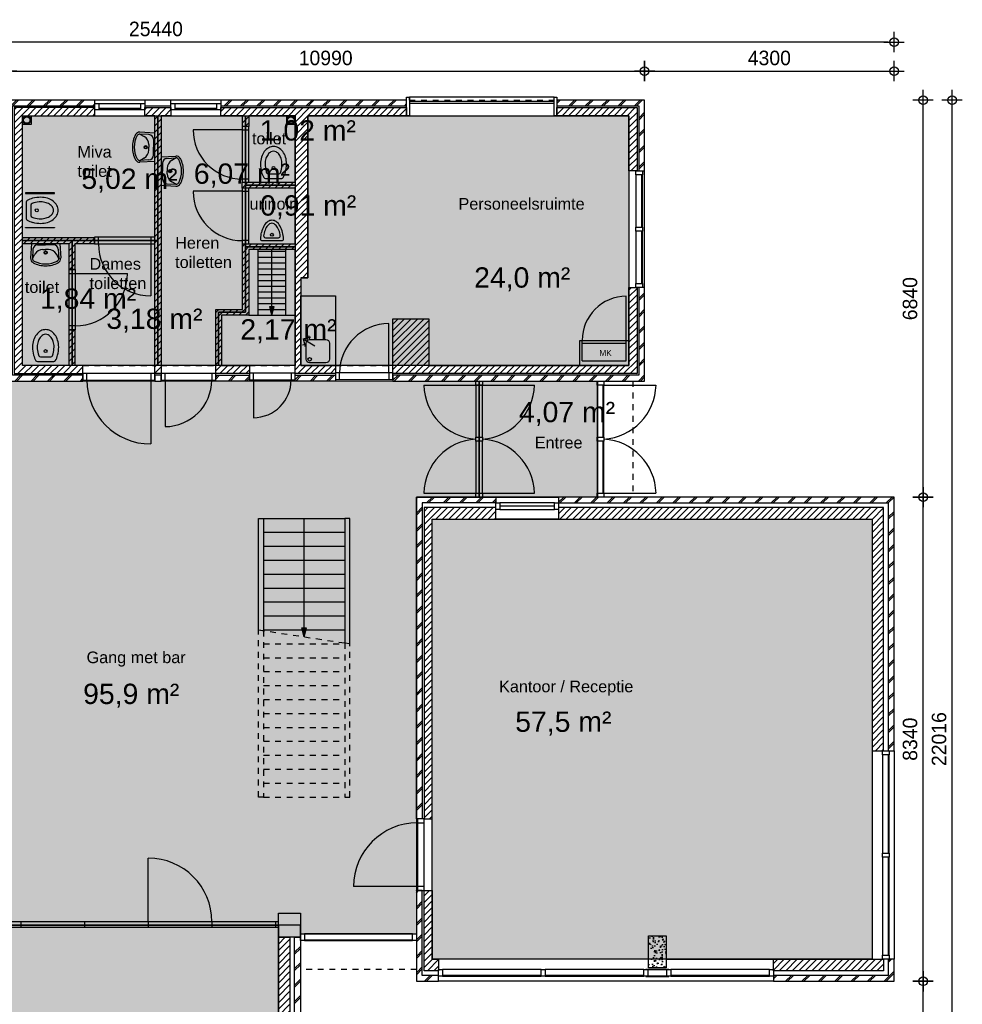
# Model space of a CAD drawing. Header units: millimetres. Extents: x 19739 to 200370, y 9101 to 232948.
# Tile 10 of 39: x 105998 to 122240, y 80985 to 97948. Entities that reach past the tile are written whole.
import ezdxf

# ---------------------------------------------------------------- set-up
doc = ezdxf.new("R2010")
doc.units = ezdxf.units.MM
doc.header["$LTSCALE"] = 100
doc.linetypes.add('HIDDEN1', pattern=[2, 1, -1])
for name, color, linetype in [('_TEKST', 7, 'Continuous'), ('ALG18', 1, 'Continuous'), ('BET25', 2, 'Continuous'), ('GO Gebruiksoppervlakte', 71, 'Continuous'), ('HATCH', 1, 'Continuous'), ('INRICHTING', 1, 'Continuous'), ('KOZ18', 1, 'Continuous'), ('KOZ25', 2, 'Continuous'), ('MAAT', 1, 'Continuous'), ('MET18', 1, 'Continuous'), ('MET25', 2, 'Continuous'), ('STIP18', 1, 'HIDDEN1')]:
    doc.layers.add(name, color=color, linetype=linetype)
doc.layers.add('HULP', color=7, linetype='Continuous', plot=False)
doc.styles.add('Arial', font='ARIAL.TTF')
doc.styles.add('TSFONT', font='tsfont.shx')
doc.dimstyles.new('MS-100', dxfattribs={"dimscale": 100, "dimtxt": 2.5, "dimasz": 1, "dimexe": 2, "dimexo": 3, "dimgap": 1, "dimtad": 1, "dimdec": 0, "dimzin": 1, "dimdsep": 46, "dimtxsty": 'TSFONT', "dimblk": 'CIRKEL', "dimcen": 1, "dimse1": 1, "dimse2": 1, "dimclrd": 1, "dimclre": 1, "dimclrt": 3, "dimadec": 0, "dimazin": 0, "dimtfac": 1.2, "dimtdec": 0, "dimtix": 1, "dimtmove": 2, "dimatfit": 3, "dimldrblk": 'CIRKEL', "dimfxl": 0, "dimtolj": 1, "dimtzin": 1, "dimarcsym": 0})

# ---------------------------------------------------------------- blocks, each defined once
blk = doc.blocks.new('wc')
at = {"layer": 'INRICHTING'}
for p, q in [((-141, 66), (141, 66)), ((-91, 146), (91, 146))]:
    blk.add_line(p, q, dxfattribs=at)
for points in [[(225, 316, 0.075445), (207, 434, 0.085783), (159, 528, 0.10607), (83, 595, 0.126822), (0, 616, 0.126822), (-83, 595, 0.10607), (-159, 528, 0.085783), (-207, 434, 0.075445), (-225, 316, 0.075445)], [(145, 316, 0.075445), (131, 410, 0.085783), (95, 480, 0.10607), (44, 525, 0.126822), (0, 536, 0.126822), (-44, 525, 0.10607), (-95, 480, 0.085783), (-131, 410, 0.075445), (-145, 316, 0.075445)]]:
    blk.add_lwpolyline(points, format="xyb", dxfattribs=at)
blk.add_circle((0, 246), 25, dxfattribs=at)
for centre, radius, start, end in [((318, 316), 543, 180, 194.9107), ((161, 274), 381, 194.9107, 210.5725), ((318, 316), 463, 180, 194.9107), ((161, 274), 301, 194.9107, 201.3066), ((-161, 274), 301, 338.6934, 345.0893), ((-318, 316), 463, 345.0893, 0), ((-161, 274), 381, 329.4275, 345.0893), ((-318, 316), 543, 345.0893, 0), ((-141, 96), 30, 210.5725, 270), ((-91, 176), 30, 201.3066, 270), ((91, 176), 30, 270, 338.6934), ((141, 96), 30, 270, 329.4275)]:
    blk.add_arc(centre, radius, start, end, dxfattribs=at)
blk = doc.blocks.new('urinoir')
for p, q in [((-169, 50), (169, 50)), ((-114, 100), (114, 100))]:
    blk.add_line(p, q)
blk.add_circle((0, 150), 25)
for centre, radius, start, end in [((80, 171), 255, 125.9374, 150.2551), ((0, 281), 119, 90, 125.9374), ((0, 281), 68.8, 90, 125.9374), ((0, 281), 119, 54.0626, 90), ((0, 281), 68.8, 54.0626, 90), ((-80, 171), 255, 29.7449, 54.0626), ((410, 50), 610, 166.6835, 177.0376), ((208, 98), 402, 150.2551, 166.6835), ((410, 50), 560, 166.6835, 171.3266), ((208, 98), 352, 150.2551, 166.6835), ((80, 171), 205, 125.9374, 150.2551), ((-80, 171), 205, 29.7449, 54.0626), ((-208, 98), 352, 13.3165, 29.7449), ((-410, 50), 560, 8.6734, 13.3165), ((-208, 98), 402, 13.3165, 29.7449), ((-410, 50), 610, 2.9624, 13.3165), ((-169, 80), 30, 177.0376, 270), ((-114, 130), 30, 171.3266, 270), ((114, 130), 30, 270, 8.6734), ((169, 80), 30, 270, 2.9624)]:
    blk.add_arc(centre, radius, start, end)
blk = doc.blocks.new('wastafel_b520')
for p, q in [((-244, 0), (-259, -255)), ((244, 0), (259, -255)), ((-218, -99), (-227, -257)), ((-138, -24), (0, -24)), ((-47, -104), (0, -104)), ((138, -24), (0, -24)), ((47, -104), (0, -104)), ((218, -99), (227, -257)), ((-227, -257), (-185, -184)), ((227, -257), (185, -184))]:
    blk.add_line(p, q)
for radius in [28, 20]:
    blk.add_circle((0, -156), radius)
for centre, radius, start, end in [((-138, -104), 80, 90, 176.5893), ((-47, -264), 160, 90, 150), ((47, -264), 160, 30, 90), ((138, -104), 80, 3.4107, 90), ((-179, -259), 80, 176.5893, 242.0436), ((-179, -259), 48, 176.5893, 242.0436), ((0, 78), 463, 242.0436, 270), ((0, 78), 431, 242.0436, 270), ((0, 78), 431, 270, 297.9564), ((0, 78), 463, 270, 297.9564), ((179, -259), 48, 297.9564, 3.4107), ((179, -259), 80, 297.9564, 3.4107)]:
    blk.add_arc(centre, radius, start, end)
blk = doc.blocks.new('KRAAN')
for p, q in [((0, 0), (-231, 0)), ((-47, 96), (-96, 47)), ((0, 0), (-96, 96)), ((0, 0), (-96, -96)), ((-47, -96), (-96, -47))]:
    blk.add_line(p, q)
blk = doc.blocks.new('BeganeGrond')
at = {"layer": 'HATCH'}
h = blk.add_hatch(dxfattribs=at)
h.set_pattern_fill('METSELWERK', color=256, style=0)
h.set_pattern_definition([(45, (5937.31, 9001.57), (-141.4214, 141.4214), []), (45, (6537.31, 9001.57), (-141.4214, 141.4214), [])])
h.paths.add_polyline_path([(7457, 13786), (7457, 13842), (6207, 13842), (5937, 13842), (5937, 9002), (7249, 9002), (7249, 9102), (6037, 9102), (6037, 13742), (7457, 13742)])
h.paths.add_polyline_path([(12827, 13842), (9627, 13842), (9627, 13742), (12827, 13742)])
h.paths.add_polyline_path([(16927, 13842), (15417, 13842), (15417, 13742), (16827, 13742), (16827, 12622), (16891, 12622), (16927, 12622)])
h.paths.add_polyline_path([(16927, 10615), (16827, 10615), (16827, 9102), (12592, 9102), (12592, 9028), (12592, 9002), (16927, 9002)])
h.paths.add_polyline_path([(11604, 9102), (10907, 9102), (10907, 9023), (10907, 9002), (11604, 9002)])
h.paths.add_polyline_path([(10117, 9102), (9537, 9102), (9537, 9019), (9537, 9002), (10117, 9002)])
h = blk.add_hatch(dxfattribs=at)
h.set_pattern_fill('ANSI31', color=256, scale=25, style=0)
h.set_pattern_definition([(45, (6067.31, 9130.484), (-56.1266, 56.1266), [])])
h.paths.add_polyline_path([(7457, 13712), (6067, 13712), (6067, 9132), (7249, 9132), (7249, 9272), (7117, 9272), (7117, 9884), (7007, 9884), (7007, 9272), (6207, 9272), (6207, 11372), (7007, 11372), (7007, 10922), (7117, 10922), (7117, 11372), (7449, 11372), (7449, 11472), (6207, 11472), (6207, 13572), (7457, 13572)])
h.paths.add_polyline_path([(8767, 13712), (8317, 13712), (8317, 13672), (8317, 13572), (8487, 13572), (8487, 9130), (8597, 9130), (8597, 9133), (8597, 13572), (8767, 13572)])
h.paths.add_polyline_path([(12827, 13712), (9627, 13712), (9627, 13672), (9627, 13572), (9997, 13572), (9997, 13386), (10107, 13386), (10107, 13572), (10907, 13572), (10907, 12426), (9995, 12426), (9995, 12326), (10109, 12326), (10907, 12326), (10907, 11366), (9997, 11366), (9997, 10237), (9537, 10237), (9537, 9132), (10117, 9132), (10117, 9137), (10117, 9272), (9637, 9272), (9637, 10137), (10107, 10137), (10107, 11266), (10907, 11266), (10907, 10782), (10907, 9132), (11604, 9132), (11604, 9142), (11604, 9272), (11007, 9272), (11007, 10472), (11007, 10782), (11127, 10782), (11127, 13572), (12827, 13572)])
h.paths.add_polyline_path([(16797, 13712), (15417, 13712), (15417, 13572), (16657, 13572), (16657, 12622), (16797, 12622)])
h.paths.add_polyline_path([(16797, 10615), (16777, 10615), (16657, 10615), (16657, 9272), (13211, 9272), (13211, 10074), (12591, 10074), (12592, 9142), (12592, 9142), (12592, 9132), (16797, 9132)])
h.paths.add_polyline_path([(10069, 12205), (10973, 12205), (10973, 11901), (10069, 11901)], flags=25)
h = blk.add_hatch(dxfattribs=at)
h.set_pattern_fill('METSELWERK', color=256, style=0)
h.set_pattern_definition([(45, (12997.31, -1338.43), (-141.4214, 141.4214), []), (45, (13597.31, -1338.43), (-141.4214, 141.4214), [])])
h.paths.add_polyline_path([(14367, 7002), (12997, 7002), (12997, 1461), (13097, 1461), (13097, 6902), (14367, 6902)])
h.paths.add_polyline_path([(21227, 7002), (15447, 7002), (15447, 6902), (21127, 6902), (21127, 2632), (21141, 2632), (21227, 2632)])
h.paths.add_polyline_path([(21227, -958), (21127, -958), (21127, -1238), (19147, -1238), (19147, -1252), (19147, -1338), (21227, -1338)])
h.paths.add_polyline_path([(13377, -1238), (13097, -1238), (13097, 223), (13013, 223), (12997, 223), (12997, -1338), (13377, -1338)])
h = blk.add_hatch(dxfattribs=at)
h.set_pattern_fill('ANSI31', color=256, scale=25, style=0)
h.set_pattern_definition([(45, (13127.31, -1158.426), (-56.1266, 56.1266), [])])
h.paths.add_polyline_path([(14367, 6822), (13127, 6822), (13127, 1461), (13267, 1461), (13267, 6622), (14367, 6622)])
h.paths.add_polyline_path([(16997, 6822), (15447, 6822), (15447, 6788), (15447, 6622), (16997, 6622)])
h.paths.add_polyline_path([(17297, 6822), (16997, 6822), (16997, 6622), (17297, 6622)])
h.paths.add_polyline_path([(21047, 6822), (17297, 6822), (17297, 6622), (20847, 6622), (20847, 2632), (21047, 2632)])
h.paths.add_polyline_path([(21047, -958), (21027, -958), (19147, -958), (19147, -1158), (21047, -1158)])
h.paths.add_polyline_path([(13377, -958), (13267, -958), (13267, 223), (13127, 223), (13127, -1158), (13377, -1158), (13377, -1138)])
h = blk.add_hatch(dxfattribs=at)
h.set_pattern_fill('METSELWERK', color=256, style=0)
h.set_pattern_definition([(45, (-4212.69, -8174.43), (-141.4214, 141.4214), []), (45, (-3612.69, -8174.43), (-141.4214, 141.4214), [])])
h.paths.add_polyline_path([(10997, -581), (10897, -581), (10897, -4204), (10911, -4204), (10997, -4204)])
h.paths.add_polyline_path([(10997, -7794), (10897, -7794), (10897, -8074), (8817, -8074), (8817, -8088), (8817, -8174), (10997, -8174)])
h.paths.add_polyline_path([(3117, -8074), (2837, -8074), (2837, -7464), (637, -7464), (637, -8074), (437, -8074), (437, -8123), (437, -8174), (737, -8174), (737, -8074), (737, -7564), (2737, -7564), (2737, -8174), (3117, -8174)])
h.paths.add_polyline_path([(-4113, -24), (-3733, -24), (-3733, 76), (-3733, 2076), (-3733, 2176), (-4113, 2176), (-4113, 4086), (-4213, 4086), (-4213, 2076), (-4113, 2076), (-3833, 2076), (-3833, 76), (-4213, 76), (-4213, -8074), (-4213, -8174), (-433, -8174), (-433, -8074), (-4113, -8074)])
h.paths.add_polyline_path([(3557, -164), (2737, -164), (2737, -1481), (2837, -1481), (2837, -264), (3557, -264)])
h = blk.add_hatch(dxfattribs=at)
h.set_pattern_fill('ANSI31', color=256, scale=25, style=0)
h.set_pattern_definition([(45, (-4052.69, -8014.426), (-56.1266, 56.1266), [])])
h.paths.add_polyline_path([(723, 69), (723, 2053), (637, 2053), (637, 73), (437, 73), (437, -311), (723, -311)])
h.paths.add_polyline_path([(3117, -544), (3127, -544), (3127, -373), (3127, -344), (2917, -344), (2917, -1481), (3117, -1481)])
h.paths.add_polyline_path([(-3533, 1316), (-1843, 1316), (-1843, 1105), (-1743, 1105), (-1743, 1416), (-3533, 1416), (-3533, 2276), (-3533, 2376), (-3833, 2376), (-3833, 4086), (-4033, 4086), (-4033, 2236), (-3833, 2236), (-3673, 2236), (-3673, -164), (-4053, -164), (-4053, -8014), (-433, -8014), (-433, -8009), (-433, -7874), (-3913, -7874), (-3913, -304), (-601, -304), (-601, -204), (-1743, -204), (-1743, 67), (-1843, 67), (-1843, -204), (-3533, -204)])
h.paths.add_polyline_path([(3557, -373), (3127, -373), (3127, -544), (3557, -544)])
h.paths.add_polyline_path([(3557, -344), (3127, -344), (3127, -373), (3557, -373)])
h.paths.add_polyline_path([(2837, -7244), (437, -7244), (437, -8014), (557, -8014), (557, -7384), (2837, -7384)])
h.paths.add_polyline_path([(3117, -7252), (3107, -7252), (2917, -7252), (2917, -7974), (3117, -7974)])
h.paths.add_polyline_path([(10817, -7794), (10797, -7794), (8817, -7794), (8817, -7994), (10817, -7994)])
h.paths.add_polyline_path([(10817, -581), (10617, -581), (10617, -4204), (10817, -4204)])
h = blk.add_hatch(dxfattribs=at)
h.set_pattern_fill('AR-CONC', color=256, style=0)
h.set_pattern_definition([(50, (3557.31, -7939.43), (182.1847, -15.939), [19.05, -209.55]), (355, (3557.31, -7939.43), (-35.2428, 191.0566), [15.24, -167.64]), (100.451, (3572.5, -7940.75), (146.9425, 175.1167), [16.19, -178.09]), (46.1842, (3557.31, -7888.63), (271.079, -42.0423), [28.575, -314.325]), (96.6356, (3579.9, -7892.13), (237.404, 247.4256), [24.285, -267.135]), (351.184, (3557.3, -7888.63), (237.4046, 247.425), [22.86, -251.46]), (21, (3582.71, -7901.33), (151.6149, -102.2655), [19.05, -209.55]), (326, (3582.71, -7901.33), (61.802, 184.188), [15.24, -167.64]), (71.4514, (3595.35, -7909.85), (213.4165, 81.923), [16.19, -178.09]), (37.5, (3557.31, -7939.426), (3.0886, 84.55504), [0, -165.608, 0, -170.18, 0, -168.275]), (7.5, (3557.31, -7939.43), (66.8197, 100.1806), [0, -97.028, 0, -161.798, 0, -64.135]), (327.5, (3500.67, -7939.426), (135.5906, -5.72874), [0, -63.5, 0, -198.12, 0, -262.89]), (317.5, (3475.27, -7939.43), (148.1292, 25.4265), [0, -82.55, 0, -131.572, 0, -186.69])])
h.paths.add_polyline_path([(3937, -164), (3557, -164), (3557, -264), (3557, -581), (3937, -581)])
h.paths.add_polyline_path([(10997, -164), (10617, -164), (10617, -581), (10997, -581)])
h.paths.add_polyline_path([(6987, -7389), (6687, -7389), (6687, -7939), (6987, -7939)])
h = blk.add_hatch(dxfattribs=at)
h.set_pattern_fill('AR-CONC', color=256, style=0)
h.set_pattern_definition([(50, (16996.81, -1108.43), (182.185, -15.94), [19.05, -209.55]), (355, (16996.81, -1108.43), (-35.243, 191.057), [15.24, -167.64]), (100.45, (17012, -1109.75), (146.94, 175.117), [16.19, -178.09]), (46.184, (16996.81, -1057.63), (271.08, -42.04), [28.575, -314.325]), (96.636, (17019.4, -1061.13), (237.4, 247.43), [24.285, -267.135]), (351.184, (16996.8, -1057.63), (237.4, 247.43), [22.86, -251.46]), (21, (17022.21, -1070.33), (151.615, -102.266), [19.05, -209.55]), (326, (17022.21, -1070.33), (61.8, 184.19), [15.24, -167.64]), (71.45, (17034.85, -1078.85), (213.416, 81.923), [16.19, -178.09]), (37.5, (16996.81, -1108.426), (3.0886, 84.555), [0, -165.608, 0, -170.18, 0, -168.275]), (7.5, (16996.81, -1108.43), (66.82, 100.18), [0, -97.028, 0, -161.798, 0, -64.135]), (327.5, (16940.17, -1108.426), (135.5906, -5.729), [0, -63.5, 0, -198.12, 0, -262.89]), (317.5, (16914.77, -1108.43), (148.13, 25.426), [0, -82.55, 0, -131.572, 0, -186.69])])
h.paths.add_polyline_path([(16997, -1108), (17297, -1108), (17297, -558), (16997, -558)])
at = {"layer": 'INRICHTING'}
h = blk.add_hatch(color=256, dxfattribs=at)
h.paths.add_polyline_path([(10507, 10137), (10533, 10237), (10481, 10237)])
h.paths.add_polyline_path([(10533, 10237), (10547, 10289), (10468, 10289), (10481, 10237)])
h = blk.add_hatch(color=256, dxfattribs=at)
h.paths.add_polyline_path([(11062, 4596), (11088, 4696), (11036, 4696)])
h.paths.add_polyline_path([(11088, 4696), (11102, 4748), (11023, 4748), (11036, 4696)])
at = {"layer": 'BET25'}
for points in [[(10997, -581), (10617, -581), (10617, -164), (10997, -164)], [(17297, -1108), (16997, -1108), (16997, -558), (17297, -558)]]:
    blk.add_lwpolyline(points, close=True, dxfattribs=at)
at = {"layer": 'INRICHTING'}
for p, q in [((6357, 13572), (6357, 13422)), ((10757, 13572), (10757, 13422)), ((6357, 13422), (6207, 13422)), ((10907, 13422), (10757, 13422)), ((8418, 11365), (8418, 10469)), ((10267, 10137), (10267, 11266)), ((10267, 11237), (10747, 11237)), ((10507, 10289), (10507, 11266)), ((10747, 10137), (10747, 11266)), ((10267, 11137), (10747, 11137)), ((10267, 11037), (10747, 11037)), ((10267, 10937), (10747, 10937)), ((7119, 10853), (8015, 10853)), ((10267, 10837), (10747, 10837)), ((10267, 10737), (10747, 10737)), ((10267, 10637), (10747, 10637)), ((10267, 10537), (10747, 10537)), ((10267, 10437), (10747, 10437)), ((16612, 9702), (16612, 10462)), ((10267, 10337), (10747, 10337)), ((10267, 10237), (10747, 10237)), ((10507, 10137), (10468, 10289)), ((10468, 10289), (10547, 10289)), ((10507, 10137), (10547, 10289)), ((10107, 10137), (10907, 10137)), ((15811, 9272), (15811, 9702)), ((15811, 9702), (16657, 9702)), ((15852, 9352), (15852, 9702)), ((16612, 9352), (16612, 9702)), ((15852, 9652), (16612, 9652)), ((15852, 9352), (16612, 9352)), ((8418, 9018), (8418, 7918)), ((10186, 9023), (10186, 8371)), ((13123, 8933), (15030, 8933)), ((16227, 8933), (17124, 8933)), ((13123, 7071), (15030, 7071)), ((16227, 7071), (17124, 7071)), ((10362, 6636), (11762, 6636)), ((11062, 4748), (11062, 6636)), ((10362, 6396), (11762, 6396)), ((10362, 6156), (11762, 6156)), ((10362, 5916), (11762, 5916)), ((10362, 5676), (11762, 5676)), ((10362, 5436), (11762, 5436)), ((10362, 5196), (11762, 5196)), ((10362, 4956), (11762, 4956)), ((10362, 4716), (11762, 4716)), ((11062, 4596), (11023, 4748)), ((11023, 4748), (11102, 4748)), ((11062, 4596), (11102, 4748)), ((8374, -314), (8374, 783)), ((13013, 292), (11913, 292)), ((10617, -314), (3937, -314)), ((10617, -414), (3937, -414))]:
    blk.add_line(p, q, dxfattribs=at)
for points in [[(6758, 12235), (6758, 12245), (6258, 12245), (6258, 12235)], [(6758, 11650), (6758, 11640), (6258, 11640), (6258, 11650)], [(11604, 10472), (11604, 9272), (11007, 9272), (11007, 10472)]]:
    blk.add_lwpolyline(points, close=True, dxfattribs=at)
blk.add_lwpolyline([(11496, 9657), (11496, 9377, -0.414214), (11436, 9317), (11156, 9317, -0.414214), (11096, 9377), (11096, 9657, -0.414214), (11156, 9717), (11436, 9717, -0.414214)], format="xyb", close=True, dxfattribs=at)
for points in [[(10277, 4716), (10277, 6636), (10362, 6636), (10362, 4703)], [(11847, 4476), (11847, 6636), (11762, 6636), (11762, 4489)]]:
    blk.add_lwpolyline(points, dxfattribs=at)
for centre, radius in [((6282, 13497), 70), ((6282, 13497), 55), ((10832, 13497), 70), ((10832, 13497), 55), ((11156, 9377), 30)]:
    blk.add_circle(centre, radius, dxfattribs=at)
for centre, radius, start, end in [((9995, 13327), 846, 179.9985, 270.0015), ((9995, 12267), 846, 179.9985, 270.0015), ((8421, 11371), 903, 180.4357, 269.8195), ((7112, 10855), 903, 270.4357, 359.8195), ((16612, 9702), 760, 90, 180), ((8418, 9018), 1100, 180, 270), ((8666, 9019), 802, 270, 0), ((10186, 9023), 652, 270, 0), ((14081, 8958), 959, 181.528, 266.309), ((14072, 8958), 959, 273.691, 358.472), ((16166, 8958), 959, 273.691, 358.472), ((14081, 7045), 959, 93.691, 178.472), ((14072, 7045), 959, 1.528, 86.309), ((16166, 7045), 959, 1.528, 86.309), ((13013, 292), 1100, 90, 180), ((8374, -314), 1098, 0, 90)]:
    blk.add_arc(centre, radius, start, end, dxfattribs=at)
at = {"layer": 'KOZ18'}
for p, q in [((7526, 13786), (8248, 13786)), ((8836, 13786), (9558, 13786)), ((12877, 13822), (15367, 13822)), ((12877, 13792), (15367, 13792)), ((7526, 13702), (8248, 13702)), ((8248, 13672), (7526, 13672)), ((8836, 13702), (9558, 13702)), ((9558, 13672), (8836, 13672)), ((9995, 13331), (9149, 13331)), ((9995, 13331), (9995, 12481)), ((10109, 12481), (10109, 13331)), ((16777, 12553), (16777, 11653)), ((16877, 12553), (16877, 11653)), ((16891, 11653), (16891, 12553)), ((9995, 12271), (9149, 12271)), ((9995, 12271), (9995, 11421)), ((10109, 11421), (10109, 12271)), ((16777, 11584), (16777, 10684)), ((16877, 11584), (16877, 10684)), ((16891, 10684), (16891, 11584)), ((8418, 11479), (7518, 11479)), ((7518, 11365), (8418, 11365)), ((7005, 10853), (7005, 9953)), ((7119, 9953), (7119, 10853)), ((12523, 9142), (12523, 9992)), ((8418, 9132), (7318, 9132)), ((7318, 9018), (8418, 9018)), ((9468, 9133), (8666, 9133)), ((8666, 9019), (9537, 9019)), ((8666, 9019), (8666, 8217)), ((10838, 9137), (10186, 9137)), ((10186, 9023), (10838, 9023)), ((12523, 9142), (11673, 9142)), ((11673, 9028), (12523, 9028)), ((14019, 8933), (14019, 8036)), ((14133, 8036), (14133, 8933)), ((16113, 8933), (16113, 8036)), ((16213, 8036), (16213, 8933)), ((16227, 8036), (16227, 8933)), ((14019, 7967), (14019, 7071)), ((14133, 7071), (14133, 7967)), ((16113, 7967), (16113, 7071)), ((16213, 7071), (16213, 7967)), ((16227, 7071), (16227, 7967)), ((15378, 6902), (14436, 6902)), ((15378, 6845), (14436, 6845)), ((14436, 6788), (15378, 6788)), ((21027, 2563), (21027, 871)), ((21127, 2563), (21127, 871)), ((21141, 871), (21141, 2563)), ((13013, 1392), (13013, 292)), ((13127, 292), (13127, 1392)), ((21027, 802), (21027, -889)), ((21127, 802), (21127, -889)), ((21141, -889), (21141, 802)), ((13013, 223), (13113, 223)), ((6181, -314), (6181, -414)), ((7277, -314), (7277, -414)), ((8374, -314), (8374, -414)), ((9471, -314), (9471, -414)), ((10567, -314), (10567, -414)), ((12928, -524), (11066, -524)), ((11066, -624), (12928, -624)), ((11066, -638), (12928, -638)), ((15146, -1138), (13446, -1138)), ((16915, -1138), (15215, -1138)), ((19078, -1138), (17378, -1138)), ((15146, -1238), (13446, -1238)), ((13446, -1252), (15146, -1252)), ((16915, -1238), (15215, -1238)), ((15215, -1252), (16915, -1252)), ((19078, -1238), (17378, -1238)), ((17378, -1252), (19078, -1252))]:
    blk.add_line(p, q, dxfattribs=at)
blk.add_lwpolyline([(12997, -1338), (13377, -1338), (13377, -1238), (13097, -1238), (13097, 223), (12997, 223)], close=True, dxfattribs=at)
blk.add_arc((12523, 9142), 850, 90, 180, dxfattribs=at)
at = {"layer": 'KOZ25'}
for p in [(12877, 13842), (15367, 13892)]:
    blk.add_line(p, (12877, 13892), dxfattribs=at)
for points in [[(7457, 13672), (7457, 13786), (7526, 13786), (7526, 13672), (7457, 13672)], [(8248, 13672), (8248, 13786), (8317, 13786), (8317, 13672), (8248, 13672)], [(8767, 13672), (8767, 13786), (8836, 13786), (8836, 13672), (8767, 13672)], [(9558, 13672), (9558, 13786), (9627, 13786), (9627, 13672), (9558, 13672)], [(12877, 13892), (12877, 13572), (12827, 13572), (12827, 13892), (12877, 13892)], [(14367, 6902), (14436, 6902), (14436, 6788), (14367, 6788), (14367, 6902)], [(15378, 6902), (15447, 6902), (15447, 6788), (15378, 6788), (15378, 6902)]]:
    blk.add_lwpolyline(points, dxfattribs=at)
for points in [[(15417, 13892), (15417, 13572), (15367, 13572), (15367, 13892)], [(10109, 13386), (9995, 13386), (9995, 13331), (10109, 13331)], [(16777, 12622), (16891, 12622), (16891, 12553), (16777, 12553)], [(10109, 12481), (9995, 12481), (9995, 12426), (10109, 12426)], [(10109, 12326), (9995, 12326), (9995, 12271), (10109, 12271)], [(16777, 11653), (16891, 11653), (16891, 11584), (16777, 11584)], [(7449, 11479), (7449, 11365), (7518, 11365), (7518, 11479)], [(8418, 11479), (8418, 11365), (8487, 11365), (8487, 11479)], [(10109, 11421), (9995, 11421), (9995, 11366), (10109, 11366)], [(7005, 10853), (7119, 10853), (7119, 10922), (7005, 10922)], [(16777, 10684), (16891, 10684), (16891, 10615), (16777, 10615)], [(7005, 9884), (7119, 9884), (7119, 9953), (7005, 9953)], [(7249, 9132), (7249, 9018), (7318, 9018), (7318, 9132)], [(8418, 9132), (8418, 9018), (8487, 9018), (8487, 9132)], [(8597, 9133), (8597, 9019), (8666, 9019), (8666, 9133)], [(9468, 9133), (9468, 9019), (9537, 9019), (9537, 9133)], [(10117, 9137), (10117, 9023), (10186, 9023), (10186, 9137)], [(10838, 9137), (10838, 9023), (10907, 9023), (10907, 9137)], [(11604, 9142), (11604, 9028), (11673, 9028), (11673, 9142)], [(12523, 9142), (12523, 9028), (12592, 9028), (12592, 9142)], [(14019, 9002), (14133, 9002), (14133, 8933), (14019, 8933)], [(16113, 9002), (16227, 9002), (16227, 8933), (16113, 8933)], [(14019, 8036), (14133, 8036), (14133, 7967), (14019, 7967)], [(16113, 8036), (16227, 8036), (16227, 7967), (16113, 7967)], [(14019, 7071), (14133, 7071), (14133, 7002), (14019, 7002)], [(16113, 7071), (16227, 7071), (16227, 7002), (16113, 7002)], [(21027, 2632), (21141, 2632), (21141, 2563), (21027, 2563)], [(13127, 1461), (13013, 1461), (13013, 1392), (13127, 1392)], [(21027, 871), (21141, 871), (21141, 802), (21027, 802)], [(13127, 292), (13013, 292), (13013, 223), (13127, 223)], [(11066, -524), (11066, -638), (10997, -638), (10997, -524)], [(12997, -524), (12997, -638), (12928, -638), (12928, -524)], [(21027, -889), (21141, -889), (21141, -958), (21027, -958)], [(13446, -1138), (13446, -1252), (13377, -1252), (13377, -1138)], [(15215, -1138), (15215, -1252), (15146, -1252), (15146, -1138)], [(16984, -1138), (16984, -1252), (16915, -1252), (16915, -1138)], [(17344, -1133), (16950, -1133), (16950, -1138), (17344, -1138)], [(17378, -1138), (17378, -1252), (17309, -1252), (17309, -1138)], [(19147, -1138), (19147, -1252), (19078, -1252), (19078, -1138)], [(17344, -1253), (16950, -1253), (16950, -1258), (17344, -1258)]]:
    blk.add_lwpolyline(points, close=True, dxfattribs=at)
at = {"layer": 'MET18'}
for p, q in [((8317, 13842), (7457, 13842)), ((9627, 13842), (8767, 13842)), ((12877, 13572), (15367, 13572)), ((16927, 10615), (16927, 12622)), ((14367, 7002), (15447, 7002)), ((15447, 6622), (14367, 6622)), ((21227, 2632), (21227, -958)), ((19147, -1338), (13377, -1338))]:
    blk.add_line(p, q, dxfattribs=at)
for points in [[(6207, 13842), (5937, 13842), (5937, 9002), (7249, 9002), (7249, 9102), (6037, 9102), (6037, 13742), (7457, 13742), (7457, 13842)], [(8767, 13842), (8317, 13842), (8317, 13742), (8767, 13742)], [(12827, 13842), (9627, 13842), (9627, 13742), (12827, 13742)], [(16827, 12622), (16927, 12622), (16927, 13842), (15417, 13842), (15417, 13742), (15417, 13742), (15417, 13742), (16827, 13742)], [(8597, 9102), (8487, 9102), (8487, 9002), (8597, 9002)], [(10117, 9002), (9537, 9002), (9537, 9102), (10117, 9102)], [(10907, 9002), (10907, 9102), (11604, 9102), (11604, 9002)], [(14367, 6902), (13097, 6902), (13097, 1461), (12997, 1461), (12997, 7002), (14367, 7002)], [(21127, 2632), (21227, 2632), (21227, 7002), (15447, 7002), (15447, 6902), (21127, 6902)], [(10897, -4204), (10897, -581), (10997, -581), (10997, -4204)], [(19147, -1338), (21227, -1338), (21227, -958), (21127, -958), (21127, -1238), (19147, -1238)]]:
    blk.add_lwpolyline(points, close=True, dxfattribs=at)
blk.add_lwpolyline([(12592, 9098), (12592, 9002), (16927, 9002), (16927, 10615), (16827, 10615), (16827, 9102), (12592, 9102)], dxfattribs=at)
at = {"layer": 'MET25'}
for p, q in [((7457, 13572), (8317, 13572)), ((8767, 13572), (9627, 13572)), ((16657, 12622), (16657, 10615)), ((20847, 2632), (20847, -958)), ((16997, -958), (13377, -958)), ((17297, -958), (19147, -958))]:
    blk.add_line(p, q, dxfattribs=at)
for points in [[(7457, 13712), (6067, 13712), (6067, 9132), (7249, 9132), (7249, 9272), (7117, 9272), (7117, 9884), (7007, 9884), (7007, 9272), (6207, 9272), (6207, 11372), (7007, 11372), (7007, 10922), (7117, 10922), (7117, 11372), (7449, 11372), (7449, 11472), (6207, 11472), (6207, 13572), (7457, 13572)], [(8317, 13572), (8317, 13712), (8767, 13712), (8767, 13572), (8597, 13572), (8597, 9130), (8487, 9130), (8487, 13572)], [(11604, 9132), (10907, 9132), (10907, 10782), (10907, 11266), (10107, 11266), (10107, 10137), (9637, 10137), (9637, 9272), (10117, 9272), (10117, 9132), (9537, 9132), (9537, 10237), (9997, 10237), (9997, 11366), (10907, 11366), (10907, 12326), (9995, 12326), (9995, 12426), (10907, 12426), (10907, 13572), (10107, 13572), (10107, 13386), (9997, 13386), (9997, 13572), (9627, 13572), (9627, 13712), (12827, 13712), (12827, 13572), (11127, 13572), (11127, 10782), (11007, 10782), (11007, 9272), (11604, 9272)], [(16657, 12622), (16657, 13572), (15417, 13572), (15417, 13712), (16797, 13712), (16797, 12622)], [(13267, 1461), (13267, 6622), (14367, 6622), (14367, 6822), (13127, 6822), (13127, 1461)], [(15447, 6822), (15447, 6622), (20847, 6622), (20847, 2632), (21047, 2632), (21047, 6822)], [(13267, 223), (13267, -958), (13377, -958), (13377, -1158), (13127, -1158), (13127, 223)], [(10617, -4204), (10617, -581), (10817, -581), (10817, -4204)], [(21047, -1158), (19147, -1158), (19147, -958), (21047, -958)]]:
    blk.add_lwpolyline(points, close=True, dxfattribs=at)
blk.add_lwpolyline([(16797, 10615), (16797, 9132), (12592, 9132), (12591, 10074), (13211, 10074), (13211, 9272), (13211, 9272), (16657, 9272), (16657, 10615), (16797, 10615)], dxfattribs=at)
at = {"layer": 'STIP18'}
for p, q in [((12877, 13842), (15367, 13842)), ((7249, 9272), (8487, 9272)), ((8597, 9272), (9537, 9272)), ((10117, 9272), (10907, 9272)), ((11604, 9272), (12592, 9272)), ((16727, 9002), (16727, 7002)), ((10277, 4716), (11847, 4476)), ((10362, 4476), (11762, 4476)), ((10362, 4236), (11762, 4236)), ((10362, 3996), (11762, 3996)), ((10362, 3756), (11762, 3756)), ((10362, 3516), (11762, 3516)), ((10362, 3276), (11762, 3276)), ((10362, 3036), (11762, 3036)), ((10362, 2796), (11762, 2796)), ((10362, 2556), (11762, 2556)), ((10362, 2316), (11762, 2316)), ((10362, 2076), (11762, 2076)), ((10362, 1836), (11762, 1836)), ((13267, 223), (13267, 1461)), ((12997, -1138), (10997, -1138))]:
    blk.add_line(p, q, dxfattribs=at)
for points in [[(10362, 4703), (10362, 1836), (10277, 1836), (10277, 4716)], [(11762, 4489), (11762, 1836), (11847, 1836), (11847, 4476)]]:
    blk.add_lwpolyline(points, close=True, dxfattribs=at)
at = {"layer": 'INRICHTING'}
for name, p, rotation in [('wastafel_b520', (8487, 13030), 270), ('wastafel_b520', (8597, 12619), 90), ('wc', (6207, 11943), 270), ('KRAAN', (11046, 9731), 148.3933121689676)]:
    blk.add_blockref(name, p, dxfattribs=dict(at, rotation=rotation))
for name, p in [('wc', (10534, 12426)), ('urinoir', (10507, 11372)), ('wastafel_b520', (6607, 11372)), ('wc', (6607, 9272))]:
    blk.add_blockref(name, p, dxfattribs=at)
at = {"layer": 'KOZ25', "attachment_point": 1, "style": 'Arial'}
for s, insert, char_height, width in [('toilet', (10162, 13280), 200, 771.34), ('Miva toilet', (7155, 13052), 200, 771.34), ('urinoir', (10119, 12155), 200, 771.34), ('Personeelsruimte', (13721, 12155), 200, 771.34), ('Heren^Jtoiletten', (8839, 11483), 200, 771.34), ('Dames toiletten', (7364, 11120), 200, 771.34), ('toilet', (6249, 10720), 200, 771.34), ('MK', (16150, 9535), 100, 771.34), ('Entree', (15035, 8041), 200, 771.34), ('Gang met bar', (7312, 4342), 200, 2332.85), ('Kantoor / Receptie', (14420, 3841), 200, 2639.72)]:
    blk.add_mtext(s, dxfattribs=dict(at, insert=insert, char_height=char_height, width=width))
blk = doc.blocks.new('CIRKEL')
for p, q in [((0, -1.75), (0, 1.75)), ((-1.75, 0), (1.75, 0))]:
    blk.add_line(p, q)
blk.add_circle((0, 0), 0.75)
blk = doc.blocks.new('*D215')
at = {"layer": 'Defpoints', "color": 0}
for p in [(112835, 81382), (121565, 81382), (110835, 74546)]:
    blk.add_point(p, dxfattribs=at)
at = {"layer": 'MAAT', "color": 1, "lineweight": -2}
blk.add_line((121565, 74646), (121565, 81282), dxfattribs=at)
at = {"layer": 'MAAT', "color": 1, "lineweight": -2, "xscale": 100, "yscale": 100, "zscale": 100}
for p, rotation in [((121565, 81382), 90), ((121565, 74546), 270)]:
    blk.add_blockref('CIRKEL', p, dxfattribs=dict(at, rotation=rotation))
at = {"layer": 'MAAT', "color": 3, "insert": (121340, 77964), "char_height": 250, "attachment_point": 5, "rotation": 90, "style": 'TSFONT'}
blk.add_mtext('\\A1;6836', dxfattribs=at)
blk = doc.blocks.new('*D216')
at = {"layer": 'Defpoints', "color": 0}
for p in [(121065, 89722), (121565, 89722), (121065, 81382)]:
    blk.add_point(p, dxfattribs=at)
at = {"layer": 'MAAT', "color": 1, "lineweight": -2}
blk.add_line((121565, 81482), (121565, 89622), dxfattribs=at)
at = {"layer": 'MAAT', "color": 1, "lineweight": -2, "xscale": 100, "yscale": 100, "zscale": 100}
for p, rotation in [((121565, 89722), 90), ((121565, 81382), 270)]:
    blk.add_blockref('CIRKEL', p, dxfattribs=dict(at, rotation=rotation))
at = {"layer": 'MAAT', "color": 3, "insert": (121340, 85552), "char_height": 250, "attachment_point": 5, "rotation": 90, "style": 'TSFONT'}
blk.add_mtext('\\A1;8340', dxfattribs=at)
blk = doc.blocks.new('*D217')
at = {"layer": 'Defpoints', "color": 0}
for p in [(116765, 96562), (121565, 96562), (121065, 89722)]:
    blk.add_point(p, dxfattribs=at)
at = {"layer": 'MAAT', "color": 1, "lineweight": -2}
blk.add_line((121565, 89822), (121565, 96462), dxfattribs=at)
at = {"layer": 'MAAT', "color": 1, "lineweight": -2, "xscale": 100, "yscale": 100, "zscale": 100}
for p, rotation in [((121565, 96562), 90), ((121565, 89722), 270)]:
    blk.add_blockref('CIRKEL', p, dxfattribs=dict(at, rotation=rotation))
at = {"layer": 'MAAT', "color": 3, "insert": (121340, 93142), "char_height": 250, "attachment_point": 5, "rotation": 90, "style": 'TSFONT'}
blk.add_mtext('\\A1;6840', dxfattribs=at)
blk = doc.blocks.new('*D218')
at = {"layer": 'Defpoints', "color": 0}
for p in [(116765, 96562), (122065, 96562), (110835, 74546)]:
    blk.add_point(p, dxfattribs=at)
at = {"layer": 'MAAT', "color": 1, "lineweight": -2}
blk.add_line((122065, 74646), (122065, 96462), dxfattribs=at)
at = {"layer": 'MAAT', "color": 1, "lineweight": -2, "xscale": 100, "yscale": 100, "zscale": 100}
for p, rotation in [((122065, 96562), 90), ((122065, 74546), 270)]:
    blk.add_blockref('CIRKEL', p, dxfattribs=dict(at, rotation=rotation))
at = {"layer": 'MAAT', "color": 3, "insert": (121840, 85554), "char_height": 250, "attachment_point": 5, "rotation": 90, "style": 'TSFONT'}
blk.add_mtext('\\A1;22016', dxfattribs=at)
blk = doc.blocks.new('*D220')
at = {"layer": 'Defpoints', "color": 0}
for p in [(116765, 97062), (105775, 96562), (116765, 96562)]:
    blk.add_point(p, dxfattribs=at)
at = {"layer": 'MAAT', "color": 1, "lineweight": -2}
blk.add_line((105875, 97062), (116665, 97062), dxfattribs=at)
at = {"layer": 'MAAT', "color": 1, "lineweight": -2, "xscale": 100, "yscale": 100, "zscale": 100, "rotation": 180}
blk.add_blockref('CIRKEL', (105775, 97062), dxfattribs=at)
at = {"layer": 'MAAT', "color": 1, "lineweight": -2, "xscale": 100, "yscale": 100, "zscale": 100}
blk.add_blockref('CIRKEL', (116765, 97062), dxfattribs=at)
at = {"layer": 'MAAT', "color": 3, "insert": (111270, 97287), "char_height": 250, "attachment_point": 5, "style": 'TSFONT'}
blk.add_mtext('\\A1;10990', dxfattribs=at)
blk = doc.blocks.new('*D221')
at = {"layer": 'Defpoints', "color": 0}
for p in [(121065, 97062), (116765, 96562), (121065, 89722)]:
    blk.add_point(p, dxfattribs=at)
at = {"layer": 'MAAT', "color": 1, "lineweight": -2}
blk.add_line((116865, 97062), (120965, 97062), dxfattribs=at)
at = {"layer": 'MAAT', "color": 1, "lineweight": -2, "xscale": 100, "yscale": 100, "zscale": 100, "rotation": 180}
blk.add_blockref('CIRKEL', (116765, 97062), dxfattribs=at)
at = {"layer": 'MAAT', "color": 1, "lineweight": -2, "xscale": 100, "yscale": 100, "zscale": 100}
blk.add_blockref('CIRKEL', (121065, 97062), dxfattribs=at)
at = {"layer": 'MAAT', "color": 3, "insert": (118915, 97287), "char_height": 250, "attachment_point": 5, "style": 'TSFONT'}
blk.add_mtext('\\A1;4300', dxfattribs=at)
blk = doc.blocks.new('*D222')
at = {"layer": 'Defpoints', "color": 0}
for p in [(95625, 97562), (95625, 92906), (121065, 89722)]:
    blk.add_point(p, dxfattribs=at)
at = {"layer": 'MAAT', "color": 1, "lineweight": -2}
blk.add_line((120965, 97562), (95725, 97562), dxfattribs=at)
at = {"layer": 'MAAT', "color": 1, "lineweight": -2, "xscale": 100, "yscale": 100, "zscale": 100, "rotation": 180}
blk.add_blockref('CIRKEL', (95625, 97562), dxfattribs=at)
at = {"layer": 'MAAT', "color": 1, "lineweight": -2, "xscale": 100, "yscale": 100, "zscale": 100}
blk.add_blockref('CIRKEL', (121065, 97562), dxfattribs=at)
at = {"layer": 'MAAT', "color": 3, "insert": (108345, 97787), "char_height": 250, "attachment_point": 5, "style": 'TSFONT'}
blk.add_mtext('\\A1;25440', dxfattribs=at)

msp = doc.modelspace()

# ---------------------------------------------------------------- hatches: boundary and pattern name
at = {"layer": 'GO Gebruiksoppervlakte'}
for points in [[(108380.1, 94142.1), (106045.1, 94142.1), (106045.1, 96292.1), (108380.1, 96292.1)], [(108380.1, 91992.1), (108380.1, 96292.1), (109890.1, 96292), (109889, 92907.1), (109425.1, 92907.1), (109425.1, 91992.1)], [(109890.1, 96292), (110745.1, 96292.1), (110745.1, 95096.1), (109889, 95096.1)], [(110845.1, 91992.1), (110845.1, 93502.1), (110965.1, 93502.1), (110965.1, 96292.1), (116495.1, 96292.1), (116495.1, 91992.1), (113049.1, 91992.1), (112429.3, 91992.4)], [(109889, 95096.1), (110745.1, 95096.1), (110745.1, 94036.1), (109889, 94036.1)], [(106045.1, 94142.1), (106900.1, 94142.2), (106900.1, 91992.1), (106045.1, 91992.1)], [(106900.1, 91992.1), (106900.1, 94142.2), (108380.1, 94142.1), (108380.1, 91992.1)], [(109889, 94036.1), (110745.1, 94036.1), (110745.1, 91992.1), (109425.1, 91992.1), (109425.1, 92907.1), (109889, 92907.1)], [(100561.1, 82466.1), (100518.1, 82466.1), (100518.1, 84773.1), (103775.1, 84773.1), (103775.1, 92082.1), (105775.1, 92082.1), (105775.1, 91722.1), (113914, 91723.7), (113914.1, 89722.1), (112835.1, 89722.1), (112835.1, 82196.1), (110835.1, 82196.1), (110835.1, 82347.6), (102965.1, 82347.6), (102965.1, 82409.1), (100561.1, 82409.1)], [(113914.1, 91722.1), (115951.1, 91722.1), (115951.1, 89722.1), (113914.1, 89722.1)], [(113105.1, 89342.1), (120685.1, 89342.1), (120685.1, 81762.1), (117134.6, 81762.1), (116834.6, 81762.1), (113105.1, 81762.1)], [(95925.1, 82416.1), (96305.1, 82416.1), (96305.1, 82466.1), (100561.1, 82466.1), (100561.1, 82482.6), (102565.1, 82482.6), (102565.1, 82409.1), (102965.1, 82409.1), (102965.1, 82347.6), (103395.1, 82347.6), (110455.1, 82347.6), (110455.1, 74926.1), (102955.1, 74926.1), (102955.1, 75476.1), (100275.1, 75476.1), (100275.1, 74846.1), (95925.1, 74846.1)]]:
    msp.add_hatch(color=256, dxfattribs=at).paths.add_polyline_path(points)

# ---------------------------------------------------------------- linework, layer by layer
at = {"layer": 'HULP'}
for points in [[(108380.1, 94142.1), (106045.1, 94142.1), (106045.1, 96292.1), (108380.1, 96292.1)], [(108380.1, 91992.1), (108380.1, 96292.1), (109890.1, 96292), (109889, 92907.1), (109425.1, 92907.1), (109425.1, 91992.1)], [(109890.1, 96292), (110745.1, 96292.1), (110745.1, 95096.1), (109889, 95096.1)], [(110845.1, 91992.1), (110845.1, 93502.1), (110965.1, 93502.1), (110965.1, 96292.1), (116495.1, 96292.1), (116495.1, 91992.1), (113049.1, 91992.1), (113049.1, 91992.1), (112429.3, 91992.4), (112429.3, 91992.4)], [(109889, 95096.1), (110745.1, 95096.1), (110745.1, 94036.1), (109889, 94036.1)], [(106045.1, 94142.1), (106900.1, 94142.2), (106900.1, 91992.1), (106045.1, 91992.1)], [(106900.1, 91992.1), (106900.1, 94142.2), (108380.1, 94142.1), (108380.1, 91992.1)], [(109889, 94036.1), (110745.1, 94036.1), (110745.1, 91992.1), (109425.1, 91992.1), (109425.1, 92907.1), (109889, 92907.1)], [(100561.1, 82466.1), (100518.1, 82466.1), (100518.1, 84773.1), (103775.1, 84773.1), (103775.1, 92082.1), (105775.1, 92082.1), (105775.1, 91722.1), (113914, 91723.7), (113914.1, 89722.1), (112835.1, 89722.1), (112835.1, 82196.1), (110835.1, 82196.1), (110835.1, 82347.6), (102965.1, 82347.6), (102965.1, 82409.1), (100561.1, 82409.1)], [(113914.1, 91722.1), (115951.1, 91722.1), (115951.1, 89722.1), (113914.1, 89722.1)], [(113105.1, 89342.1), (120685.1, 89342.1), (120685.1, 81762.1), (117134.6, 81762.1), (117134.6, 81762.1), (116834.6, 81762.1), (116834.6, 81762.1), (113105.1, 81762.1)], [(95925.1, 82416.1), (96305.1, 82416.1), (96305.1, 82466.1), (100561.1, 82466.1), (100561.1, 82466.1), (100561.1, 82482.6), (100561.1, 82482.6), (102565.1, 82482.6), (102565.1, 82409.1), (102965.1, 82409.1), (102965.1, 82347.6), (103395.1, 82347.6), (103395.1, 82347.6), (110455.1, 82347.6), (110455.1, 74926.1), (102955.1, 74926.1), (102955.1, 75476.1), (100275.1, 75476.1), (100275.1, 74846.1), (95925.1, 74846.1)]]:
    msp.add_lwpolyline(points, close=True, dxfattribs=at)

# ---------------------------------------------------------------- block references
at = {"layer": 'ALG18'}
msp.add_blockref('BeganeGrond', (99837.7, 82720.5), dxfattribs=at)

# ---------------------------------------------------------------- texts
at = {"layer": '_TEKST', "style": 'Arial'}
for s, p in [('1,02 m²', (110133.7, 95865.3)), ('6,07 m²', (108997.8, 95121)), ('5,02 m²', (107060.4, 95032.7)), ('0,91 m²', (110140, 94572.3)), ('24,0 m²', (113828.2, 93331.6)), ('1,84 m²', (106347.7, 92967.7)), ('3,18 m²', (107489.9, 92620.8)), ('2,17 m²', (109799.6, 92437.9)), ('4,07 m²', (114599.8, 91013.7)), ('95,9 m²', (107090.8, 86158.4)), ('57,5 m²', (114536.5, 85679.5))]:
    msp.add_text(s, height=350, dxfattribs=at).set_placement(p)

# ---------------------------------------------------------------- dimensions: what is measured, and where the dimension line sits
at = {"layer": 'MAAT'}
for base, p1, p2, picture, middle in [((95625.1, 97562.1), (121065.1, 89722.1), (95625.1, 92906.1), '*D222', (108345.1, 97787.1)), ((116765.1, 97062.1), (105775.1, 96562.1), (116765.1, 96562.1), '*D220', (111270.1, 97287.1)), ((121065.1, 97062.1), (116765.1, 96562.1), (121065.1, 89722.1), '*D221', (118915.1, 97287.1))]:
    dim = msp.add_linear_dim(base=base, p1=p1, p2=p2, dimstyle='MS-100', dxfattribs=at)
    dim.commit()
    dim.dimension.update_dxf_attribs({"geometry": picture, "text_midpoint": middle})
for base, p1, p2, picture, middle in [((122065.1, 96562.1), (110835.1, 74546.1), (116765.1, 96562.1), '*D218', (121840.1, 85554.1)), ((121565.1, 96562.1), (121065.1, 89722.1), (116765.1, 96562.1), '*D217', (121340.1, 93142.1)), ((121565.1, 89722.1), (121065.1, 81382.1), (121065.1, 89722.1), '*D216', (121340.1, 85552.1)), ((121565.1, 81382.1), (110835.1, 74546.1), (112835.1, 81382.1), '*D215', (121340.1, 77964.1))]:
    dim = msp.add_linear_dim(base=base, p1=p1, p2=p2, angle=90, dimstyle='MS-100', dxfattribs=at)
    dim.commit()
    dim.dimension.update_dxf_attribs({"geometry": picture, "text_midpoint": middle})

doc.saveas('drawing.dxf')
